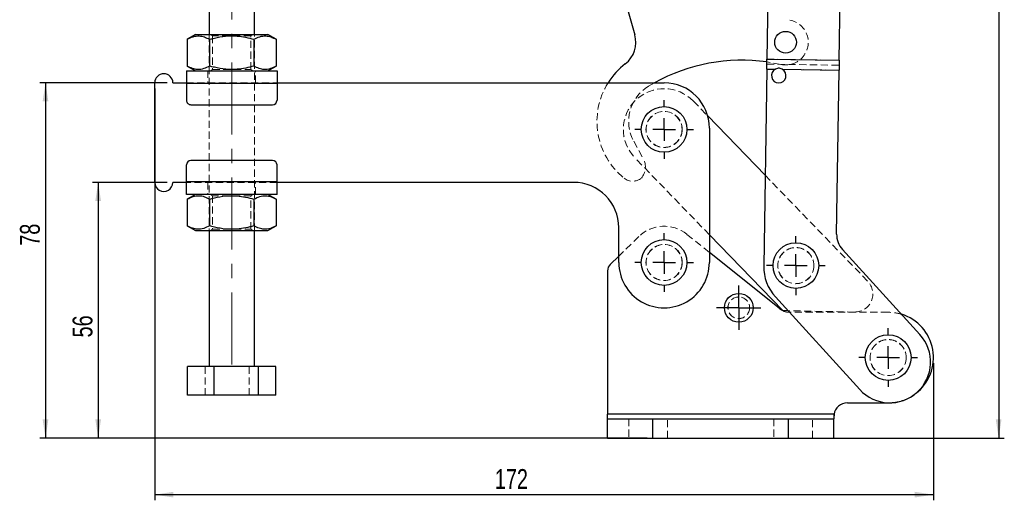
# Model space of a CAD drawing. Header units: millimetres. Extents: x 43 to 401, y 20 to 284.
# Tile 13 of 20: x 43 to 217, y 110 to 195. Entities that reach past the tile are written whole.
import ezdxf

# ---------------------------------------------------------------- set-up
doc = ezdxf.new("R2010")
doc.units = ezdxf.units.MM
doc.linetypes.add('CENTERX2', pattern=[20.32, 12.7, -2.54, 2.54, -2.54])
doc.linetypes.add('HIDDEN', pattern=[1.905, 1.27, -0.635])
doc.layers.add('FORMATO', color=179, linetype='Continuous')
doc.styles.add('SLDTEXTSTYLE0', font='TXT', dxfattribs={"width": 0.75})
doc.dimstyles.new('SLDDIMSTYLE0', dxfattribs={"dimtxt": 3.5, "dimasz": 3.302, "dimexe": 0, "dimexo": 0.0625, "dimgap": 0.875, "dimtad": 1, "dimdec": 0, "dimlfac": 1.25, "dimrnd": 1e-09, "dimzin": 12, "dimdsep": 46, "dimtxsty": 'SLDTEXTSTYLE0', "dimsah": 1, "dimcen": 0.09, "dimadec": 0, "dimazin": 3, "dimtfac": 1, "dimtdec": 0, "dimtofl": 0, "dimtmove": 0, "dimatfit": 3, "dimfxl": 0, "dimfrac": 2, "dimtolj": 1, "dimtzin": 12, "dimarcsym": 0})

# ---------------------------------------------------------------- blocks, each defined once
blk = doc.blocks.new('_D')
at = {"layer": 'FORMATO'}
for p, q in [((183.49, 283.8), (217.44, 283.8)), ((216.44, 283.8), (216.44, 120.65)), ((180.32, 120.65), (217.44, 120.65))]:
    blk.add_line(p, q, dxfattribs=at)
for points in [[(216.44, 283.8), (215.93, 280.5), (216.94, 280.5)], [(216.44, 120.65), (216.94, 123.96), (215.93, 123.96)]]:
    blk.add_solid(points, dxfattribs=at)
at = {"layer": 'FORMATO', "insert": (211.93, 196.25), "char_height": 3.5, "attachment_point": 1, "rotation": 90, "style": 'SLDTEXTSTYLE0'}
blk.add_mtext('204', dxfattribs=at)
blk = doc.blocks.new('_D_1')
at = {"layer": 'FORMATO'}
for p, q in [((67.32, 182.45), (67.32, 109.65)), ((204.92, 133.89), (204.92, 109.65)), ((204.92, 110.65), (67.32, 110.65))]:
    blk.add_line(p, q, dxfattribs=at)
for points in [[(67.32, 110.65), (70.62, 110.15), (70.62, 111.16)], [(204.92, 110.65), (201.61, 111.16), (201.61, 110.15)]]:
    blk.add_solid(points, dxfattribs=at)
at = {"layer": 'FORMATO', "insert": (127.4, 115.17), "char_height": 3.5, "attachment_point": 1, "style": 'SLDTEXTSTYLE0'}
blk.add_mtext('172', dxfattribs=at)
blk = doc.blocks.new('_D_2')
at = {"layer": 'FORMATO'}
for p, q in [((69.52, 165.85), (56.32, 165.85)), ((57.32, 165.85), (57.32, 120.65)), ((154.32, 120.65), (56.32, 120.65))]:
    blk.add_line(p, q, dxfattribs=at)
for points in [[(57.32, 165.85), (56.81, 162.55), (57.82, 162.55)], [(57.32, 120.65), (57.82, 123.96), (56.81, 123.96)]]:
    blk.add_solid(points, dxfattribs=at)
at = {"layer": 'FORMATO', "insert": (52.8, 138.44), "char_height": 3.5, "attachment_point": 1, "rotation": 90, "style": 'SLDTEXTSTYLE0'}
blk.add_mtext('56', dxfattribs=at)
blk = doc.blocks.new('_D_3')
at = {"layer": 'FORMATO'}
for p, q in [((69.52, 183.45), (47.01, 183.45)), ((48.01, 183.45), (48.01, 120.65)), ((154.32, 120.65), (47.01, 120.65))]:
    blk.add_line(p, q, dxfattribs=at)
for points in [[(48.01, 183.45), (47.5, 180.15), (48.52, 180.15)], [(48.01, 120.65), (48.52, 123.96), (47.5, 123.96)]]:
    blk.add_solid(points, dxfattribs=at)
at = {"layer": 'FORMATO', "insert": (43.5, 154.64), "char_height": 3.5, "attachment_point": 1, "rotation": 90, "style": 'SLDTEXTSTYLE0'}
blk.add_mtext('78', dxfattribs=at)
blk = doc.blocks.new('SW_CENTERMARKSYMBOL_0')
at = {"layer": 'FORMATO', "color": 0}
for p, q in [((0, 2), (0, 3.92)), ((0, 0), (0, 2)), ((-2, 0), (-3.92, 0)), ((0, 0), (-2, 0)), ((0, 0), (0, -2)), ((0, 0), (2, 0)), ((2, 0), (3.92, 0)), ((0, -2), (0, -3.92))]:
    blk.add_line(p, q, dxfattribs=at)
blk = doc.blocks.new('SW_CENTERMARKSYMBOL_1')
at = {"layer": 'FORMATO', "color": 0}
for p, q in [((0, 4), (0, 5.175)), ((0, 0), (0, 2)), ((-4, 0), (-5.175, 0)), ((0, 0), (-2, 0)), ((0, 0), (0, -2)), ((0, 0), (2, 0)), ((4, 0), (5.175, 0)), ((0, -4), (0, -5.175))]:
    blk.add_line(p, q, dxfattribs=at)
blk = doc.blocks.new('SW_CENTERMARKSYMBOL_2')
at = {"layer": 'FORMATO', "color": 0}
for p, q in [((0, 4), (0, 5.175)), ((0, 0), (0, 2)), ((-4, 0), (-5.175, 0)), ((0, 0), (-2, 0)), ((0, 0), (0, -2)), ((0, 0), (2, 0)), ((4, 0), (5.175, 0)), ((0, -4), (0, -5.175))]:
    blk.add_line(p, q, dxfattribs=at)
blk = doc.blocks.new('SW_CENTERMARKSYMBOL_3')
at = {"layer": 'FORMATO', "color": 0}
for p, q in [((0, 4), (0, 5.2)), ((0, 0), (0, 2)), ((-4, 0), (-5.2, 0)), ((0, 0), (-2, 0)), ((0, 0), (0, -2)), ((0, 0), (2, 0)), ((4, 0), (5.2, 0)), ((0, -4), (0, -5.2))]:
    blk.add_line(p, q, dxfattribs=at)
blk = doc.blocks.new('SW_CENTERMARKSYMBOL_4')
at = {"layer": 'FORMATO', "color": 0}
for p, q in [((0, 4), (0, 5.2)), ((0, 0), (0, 2)), ((-4, 0), (-5.2, 0)), ((0, 0), (-2, 0)), ((0, 0), (0, -2)), ((0, 0), (2, 0)), ((4, 0), (5.2, 0)), ((0, -4), (0, -5.2))]:
    blk.add_line(p, q, dxfattribs=at)

msp = doc.modelspace()

# ---------------------------------------------------------------- linework, layer by layer
at = {"color": 7, "linetype": 'Continuous', "lineweight": 25}
for p, q in [((144.534205, 218.276011), (152.145575, 191.939458)), ((76.91867, 205.329722), (76.918098, 191.969719)), ((84.918096, 191.969376), (84.918669, 205.329376)), ((175.71176, 202.454304), (175.48394, 187.630692)), ((188.282428, 187.433996), (188.510248, 202.257609)), ((74.518099, 191.969823), (73.066094, 191.131591)), ((88.770023, 191.130921), (87.318095, 191.969272)), ((73.066094, 191.131591), (73.065892, 186.408176)), ((76.992079, 191.131424), (76.991877, 186.408007)), ((84.844044, 191.131088), (84.843841, 186.40767)), ((88.770023, 191.130921), (88.76982, 186.407503)), ((73.065892, 186.408176), (74.517825, 185.569822)), ((87.317821, 185.569274), (88.76982, 186.407503)), ((175.48394, 187.630692), (188.282428, 187.433996)), ((72.917822, 185.569891), (88.917824, 185.569205)), ((175.456895, 185.87093), (174.922474, 151.097559)), ((175.456895, 185.87093), (177.016527, 185.84696)), ((178.18098, 185.829064), (188.255384, 185.674235)), ((187.810416, 156.721363), (188.255384, 185.674235)), ((67.316976, 165.850131), (67.317733, 183.450129)), ((70.517733, 183.449992), (72.917732, 183.449891)), ((72.917726, 183.369889), (72.917601, 180.369889)), ((72.917726, 183.369889), (88.917729, 183.369204)), ((88.917729, 183.369204), (88.917598, 180.369204)), ((88.917729, 183.449205), (157.317731, 183.446276)), ((73.717567, 179.569855), (88.117566, 179.569238)), ((165.022798, 177.597245), (175.168602, 167.112456)), ((165.317389, 175.445932), (165.316371, 151.685932)), ((72.916981, 165.929891), (72.917107, 168.929889)), ((88.117143, 169.729238), (73.717144, 169.729855)), ((88.916978, 165.929205), (88.917109, 168.929204)), ((72.916975, 165.849891), (70.516977, 165.849994)), ((88.916978, 165.929205), (72.916981, 165.929891)), ((141.316977, 165.84696), (88.916978, 165.849205)), ((88.916889, 163.729205), (72.916886, 163.729891)), ((74.516889, 163.729822), (73.064884, 162.891593)), ((88.768813, 162.890919), (87.316885, 163.729274)), ((73.064884, 162.891593), (73.064688, 158.168175)), ((76.990869, 162.891425), (76.990667, 158.168007)), ((84.842834, 162.891088), (84.842631, 158.167672)), ((88.768813, 162.890919), (88.76861, 158.167503)), ((73.064688, 158.168175), (74.516615, 157.329823)), ((76.916614, 157.32972), (76.915583, 133.329719)), ((84.915587, 133.329376), (84.916612, 157.329377)), ((87.316611, 157.329274), (88.76861, 158.167503)), ((149.31637, 151.686617), (149.316634, 157.846617)), ((178.284573, 143.184701), (165.316581, 156.58597)), ((177.631222, 143.590476), (165.316447, 153.472429)), ((188.852034, 153.967171), (202.529871, 138.942313)), ((149.316419, 152.832433), (147.800268, 151.357429)), ((147.315968, 150.210603), (147.315968, 124.853475)), ((191.881394, 129.248501), (177.005709, 145.589174)), ((179.211328, 143.166341), (178.284573, 143.184701)), ((73.120203, 128.209881), (73.120424, 133.329882)), ((77.834466, 133.32968), (73.120424, 133.329882)), ((77.834245, 128.20968), (77.834466, 133.32968)), ((85.629627, 133.329345), (77.834466, 133.32968)), ((85.629406, 128.209346), (85.629627, 133.329345)), ((88.710746, 133.329214), (85.629627, 133.329345)), ((88.710525, 128.209213), (88.710746, 133.329214)), ((77.834245, 128.20968), (73.120203, 128.209881)), ((85.629406, 128.209346), (77.834245, 128.20968)), ((88.710525, 128.209213), (85.629406, 128.209346)), ((189.715969, 126.886275), (196.915969, 126.886275)), ((196.915969, 126.886275), (197.315135, 126.896239)), ((147.315968, 124.053475), (147.315968, 124.853475)), ((187.344226, 124.853475), (147.315968, 124.853475)), ((147.315968, 120.653474), (147.315968, 124.053475)), ((147.315968, 124.053475), (155.315969, 124.053475)), ((155.315969, 120.653474), (155.315969, 124.053475)), ((155.315969, 124.053475), (179.315968, 124.053475)), ((179.315968, 120.653474), (179.315968, 124.053475)), ((179.315968, 124.053475), (187.315969, 124.053475)), ((187.344226, 124.853475), (187.315969, 124.238794)), ((187.344226, 124.853475), (187.315969, 124.736392)), ((187.344226, 124.853475), (187.315969, 124.238794)), ((187.315969, 124.736392), (187.315969, 124.053475)), ((187.315969, 120.653474), (187.315969, 124.053475)), ((147.315968, 120.653474), (155.315969, 120.653474)), ((155.315969, 120.653474), (179.315968, 120.653474)), ((179.315968, 120.653474), (187.315969, 120.653474))]:
    msp.add_line(p, q, dxfattribs=at)
at = {"color": 7, "linetype": 'HIDDEN', "lineweight": 18}
for p, q in [((76.918098, 191.969719), (76.916614, 157.32972)), ((77.179488, 191.969707), (77.518084, 191.732597)), ((77.518084, 191.732597), (77.517834, 185.806789)), ((84.31783, 185.806497), (84.318086, 191.732305)), ((84.318086, 191.732305), (84.656706, 191.969388)), ((84.916612, 157.329377), (84.918096, 191.969376)), ((175.470418, 186.750811), (188.268906, 186.554115)), ((175.48394, 187.630692), (188.282428, 187.433996)), ((76.717821, 185.569727), (76.717731, 183.449727)), ((77.517834, 185.806789), (77.179214, 185.569709)), ((84.656432, 185.569387), (84.31783, 185.806497)), ((85.11773, 183.449369), (85.11782, 185.569366)), ((175.456895, 185.87093), (177.016527, 185.84696)), ((178.18098, 185.829064), (188.255384, 185.674235)), ((72.917726, 183.369889), (88.917729, 183.369204)), ((72.917732, 183.449891), (88.917729, 183.449205)), ((155.617979, 183.446347), (154.582809, 182.848733)), ((162.491503, 180.213114), (165.022798, 177.597245)), ((151.947245, 173.129579), (153.64021, 170.022818)), ((165.316581, 156.58597), (152.143255, 170.199435)), ((175.168602, 167.112456), (193.316358, 148.358357)), ((88.916978, 165.849205), (72.916975, 165.849891)), ((88.916978, 165.929205), (72.916981, 165.929891)), ((76.71698, 165.849728), (76.716885, 163.729728)), ((85.116884, 163.729368), (85.116979, 165.849368)), ((77.178278, 163.729707), (77.516874, 163.492597)), ((84.316876, 163.492305), (84.655496, 163.729387)), ((77.516874, 163.492597), (77.516624, 157.56679)), ((84.31662, 157.566499), (84.316876, 163.492305)), ((77.516624, 157.56679), (77.178004, 157.329708)), ((84.655222, 157.329387), (84.31662, 157.566499)), ((165.316447, 153.472429), (161.321862, 156.677871)), ((152.853566, 156.273581), (149.316419, 152.832433)), ((190.953366, 142.933723), (179.211328, 143.166341)), ((179.633968, 142.886275), (179.46208, 142.890894)), ((196.915969, 142.886275), (179.633968, 142.886275)), ((76.201322, 128.20975), (76.201543, 133.329749)), ((83.996483, 128.209416), (83.996704, 133.329416)), ((187.344226, 124.853475), (147.315968, 124.853475)), ((151.115969, 124.053475), (151.115969, 120.653474)), ((155.315969, 124.053475), (155.315969, 120.653474)), ((157.915969, 120.653474), (157.915969, 124.053475)), ((176.715968, 124.053475), (176.715968, 120.653474)), ((179.315968, 124.053475), (179.315968, 120.653474)), ((183.515969, 120.653474), (183.515969, 124.053475))]:
    msp.add_line(p, q, dxfattribs=at)
at = {"color": 7, "linetype": 'Continuous', "lineweight": 25, "flags": 128}
for points in [[(74.518099, 191.969823), (74.5931, 191.969817), (74.816361, 191.969808), (75.182637, 191.969793), (75.683346, 191.969773), (76.306757, 191.969746), (77.038255, 191.969713), (77.860692, 191.969677), (78.754791, 191.969641), (79.699591, 191.9696), (80.672958, 191.969558), (81.652072, 191.969516), (82.613978, 191.969475), (83.536133, 191.969436), (84.396931, 191.969397), (85.176179, 191.969364), (85.85563, 191.969338), (86.419341, 191.969311), (86.854115, 191.969293), (87.149748, 191.969281), (87.29932, 191.969275), (87.318095, 191.969272)], [(175.456895, 185.87093), (175.460314, 186.093392), (175.463729, 186.315619), (175.467137, 186.537367), (175.470535, 186.758404), (175.473917, 186.978489), (175.477281, 187.197387), (175.480623, 187.414866), (175.48394, 187.630692)], [(188.282428, 187.433996), (188.279111, 187.218171), (188.275769, 187.000691), (188.272406, 186.781793), (188.269023, 186.561706), (188.265626, 186.340671), (188.262218, 186.118924), (188.258803, 185.896697), (188.255384, 185.674235)], [(72.917822, 185.569891), (72.917822, 185.527619), (72.917816, 185.402426), (72.917804, 185.199123), (72.917792, 184.925526), (72.91778, 184.592145), (72.917762, 184.211793), (72.917744, 183.79909), (72.917726, 183.369889)], [(88.917824, 185.569205), (88.917818, 185.526934), (88.917812, 185.40174), (88.917807, 185.198438), (88.917795, 184.92484), (88.917783, 184.59146), (88.917765, 184.211108), (88.917747, 183.798405), (88.917729, 183.369204)], [(72.916886, 163.729891), (72.916886, 163.772162), (72.916892, 163.897356), (72.916904, 164.100657), (72.916916, 164.374256), (72.916928, 164.707636), (72.916946, 165.087987), (72.916963, 165.500691), (72.916981, 165.929891)], [(88.916889, 163.729205), (88.916889, 163.771477), (88.916895, 163.89667), (88.916901, 164.099971), (88.916912, 164.37357), (88.91693, 164.706951), (88.916942, 165.087301), (88.91696, 165.500006), (88.916978, 165.929205)], [(74.516615, 157.329823), (74.591616, 157.329818), (74.814877, 157.329809), (75.181153, 157.329793), (75.681862, 157.329772), (76.305273, 157.329745), (77.036771, 157.329714), (77.859208, 157.329678), (78.753307, 157.329641), (79.698106, 157.329601), (80.671474, 157.329559), (81.650588, 157.329516), (82.612493, 157.329475), (83.534649, 157.329435), (84.395447, 157.329399), (85.174694, 157.329365), (85.854146, 157.329337), (86.417857, 157.329311), (86.852631, 157.329294), (87.148264, 157.32928), (87.297836, 157.329274), (87.316611, 157.329274)]]:
    msp.add_lwpolyline(points, dxfattribs=at)
at = {"color": 7, "linetype": 'HIDDEN', "lineweight": 18, "flags": 128}
for points in [[(84.318086, 191.732305), (84.298155, 191.732305), (84.140107, 191.732314), (83.831402, 191.732326), (83.386472, 191.732346), (82.826122, 191.73237), (82.176557, 191.732397), (81.468144, 191.732427), (80.734011, 191.73246), (80.008492, 191.73249), (79.3255, 191.732519), (78.716972, 191.732546), (78.21137, 191.732567), (77.832332, 191.732582), (77.597579, 191.732594), (77.518084, 191.732597)], [(177.937133, 186.699429), (175.769431, 187.096089), (175.476368, 187.137961)], [(77.517834, 185.806789), (77.537766, 185.806789), (77.695814, 185.806783), (78.004518, 185.806769), (78.449449, 185.806751), (79.009798, 185.806727), (79.659363, 185.806697), (80.367777, 185.806667), (81.101903, 185.806637), (81.827429, 185.806605), (82.51042, 185.806575), (83.118948, 185.806551), (83.62455, 185.806527), (84.003588, 185.806512), (84.238341, 185.806503), (84.31783, 185.806497), (84.31783, 185.806497)], [(84.316876, 163.492305), (84.296945, 163.492307), (84.138897, 163.492312), (83.830192, 163.492326), (83.385262, 163.492345), (82.824912, 163.492369), (82.175347, 163.492397), (81.466934, 163.492427), (80.732801, 163.492459), (80.007282, 163.49249), (79.32429, 163.49252), (78.715762, 163.492545), (78.21016, 163.492567), (77.831122, 163.492584), (77.596369, 163.492593), (77.516874, 163.492597)], [(77.516624, 157.56679), (77.536556, 157.56679), (77.694604, 157.566782), (78.003308, 157.566769), (78.448239, 157.56675), (79.008588, 157.566726), (79.658153, 157.566699), (80.366567, 157.566668), (81.100693, 157.566636), (81.826219, 157.566605), (82.50921, 157.566577), (83.117738, 157.56655), (83.623341, 157.566529), (84.002378, 157.566513), (84.237131, 157.566502), (84.31662, 157.566499), (84.31662, 157.566499)]]:
    msp.add_lwpolyline(points, dxfattribs=at)
at = {"color": 7, "linetype": 'Continuous', "lineweight": 25}
for centre, radius in [((178.792178, 190.606972), 1.92), ((157.317378, 175.206274), 4.04), ((157.316371, 151.686274), 4.04), ((180.603779, 151.138846), 4.04), ((170.515969, 143.686275), 2.54), ((196.915969, 134.886275), 4.04)]:
    msp.add_circle(centre, radius, dxfattribs=at)
at = {"color": 7, "linetype": 'HIDDEN', "lineweight": 18}
for centre, radius in [((157.317378, 175.206274), 3.2), ((157.317378, 175.206274), 3.175), ((157.316371, 151.686274), 3.2), ((157.316371, 151.686274), 3.2), ((157.316371, 151.686274), 3.175), ((180.603779, 151.138846), 3.2), ((180.603779, 151.138846), 3.175), ((170.515969, 143.686275), 1.92), ((170.515969, 143.686275), 1.905), ((196.915969, 134.886275), 3.2), ((196.915969, 134.886275), 3.175)]:
    msp.add_circle(centre, radius, dxfattribs=at)
for centre, radius, start, end in [((178.792178, 190.606972), 4, 257.65713055, 87.30447952), ((158.339734, 176.613037), 12.88, 147.95644373, 231.11950825), ((158.339734, 176.613037), 7.28, 121.06841882, 208.58727866), ((157.317378, 175.206274), 7.2, 44.05864765, 224.05864765), ((150.969425, 168.567428), 3.041588, 320.00066915, 28.58727866), ((151.761459, 168.454808), 2.4, 231.11950825, 309.85339345), ((157.316371, 151.686274), 6.4, 51.25480857, 134.21184298), ((191.016748, 146.133095), 3.2, 268.86507987, 44.05864765), ((196.915969, 134.886275), 8, 72.97117158, 90), ((196.915969, 134.886275), 8, 272.86000795, 307.37159879)]:
    msp.add_arc(centre, radius, start, end, dxfattribs=at)
at = {"color": 7, "linetype": 'Continuous', "lineweight": 25}
for centre, radius, start, end in [((147.534289, 190.606776), 4.8, 307.67398568, 16.11950825), ((158.339734, 176.613037), 12.88, 127.67398568, 147.95644373), ((171.096769, 155.439079), 32, 82.13366952, 118.92813381), ((68.917732, 183.450062), 1.6, 359.99754517, 179.99754517), ((177.581237, 184.698264), 1.28, 116.17915731, 62.05985919), ((157.317389, 175.446274), 8, 359.99754517, 89.99754517), ((73.7176, 180.369856), 0.8, 179.99754517, 269.99754517), ((88.1176, 180.369239), 0.8, 269.99754517, 359.99754517), ((73.717109, 168.929856), 0.8, 89.99754517, 179.99754517), ((88.117109, 168.929239), 0.8, 359.99754517, 89.99754517), ((68.916977, 165.850062), 1.6, 179.99754517, 359.99754517), ((141.316635, 157.84696), 8, 359.99754517, 89.99754517), ((191.809944, 156.659896), 4, 179.11950825, 222.31307334), ((157.316371, 151.686274), 8, 179.99754517, 359.99754517), ((148.915969, 150.210603), 1.6, 134.21184298, 180), ((182.921529, 150.974624), 8, 179.11950825, 222.31307334), ((179.633968, 146.086275), 3.2, 231.25480857, 266.9208817), ((196.915969, 134.886275), 8, 307.37159879, 72.97117158), ((197.205632, 134.095407), 7.200001, 222.31307334, 42.31307334), ((189.715969, 124.486275), 2.4, 90, 171.19917881)]:
    msp.add_arc(centre, radius, start, end, dxfattribs=at)
for points, knots in [([(73.066094, 191.131591), (73.406852, 191.307), (74.095755, 191.661619), (75.116429, 191.791315), (76.092116, 191.60084), (76.690265, 191.288849), (76.992079, 191.131424)], [0, 0, 0, 0, 0.2646052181, 0.5349477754, 0.7653430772, 1, 1, 1, 1]), ([(76.992079, 191.131424), (77.277003, 191.209598), (78.205978, 191.464478), (79.836109, 191.745448), (81.698238, 191.755847), (83.378665, 191.520287), (84.353799, 191.261295), (84.844044, 191.131088)], [0, 0, 0, 0, 0.1112580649, 0.362750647, 0.6203152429, 0.8091148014, 1, 1, 1, 1]), ([(84.844044, 191.131088), (85.184799, 191.306495), (85.873698, 191.661112), (86.894373, 191.790809), (87.87006, 191.600333), (88.468208, 191.288344), (88.770023, 191.130921)], [0, 0, 0, 0, 0.2646049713, 0.5349476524, 0.7653430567, 1, 1, 1, 1]), ([(76.991877, 186.408007), (76.651122, 186.2326), (75.962224, 185.877982), (74.941541, 185.748285), (73.965855, 185.938761), (73.367707, 186.250752), (73.065892, 186.408176)], [0, 0, 0, 0, 0.26460485, 0.5349477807, 0.7653430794, 1, 1, 1, 1]), ([(84.843841, 186.40767), (84.358554, 186.278721), (83.383477, 186.019627), (81.720015, 185.785599), (79.853267, 185.7919), (78.222196, 186.070332), (77.276787, 186.32981), (76.991877, 186.408007)], [0, 0, 0, 0, 0.1889642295, 0.3796822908, 0.6308196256, 0.8887428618, 1, 1, 1, 1]), ([(88.76982, 186.407503), (88.429065, 186.232096), (87.740166, 185.877478), (86.719491, 185.747782), (85.743804, 185.938258), (85.145656, 186.250246), (84.843841, 186.40767)], [0, 0, 0, 0, 0.2646049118, 0.5349476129, 0.7653430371, 1, 1, 1, 1]), ([(178.18098, 185.829064), (178.071873, 185.882372), (177.889129, 185.971657), (177.604492, 186.044918), (177.318245, 185.97488), (177.129407, 185.894818), (177.016527, 185.84696)], [0, 0, 0, 0, 0.2971104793, 0.4976313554, 0.6997036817, 1, 1, 1, 1]), ([(73.064884, 162.891593), (73.405642, 163.067), (74.094545, 163.421617), (75.115219, 163.551314), (76.090906, 163.360839), (76.689055, 163.048849), (76.990869, 162.891425)], [0, 0, 0, 0, 0.264605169, 0.53494776, 0.7653430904, 1, 1, 1, 1]), ([(76.990869, 162.891425), (77.275793, 162.969599), (78.204768, 163.224481), (79.834899, 163.505445), (81.697028, 163.515846), (83.377455, 163.280287), (84.352589, 163.021295), (84.842834, 162.891088)], [0, 0, 0, 0, 0.111258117, 0.3627506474, 0.6203152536, 0.8091147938, 1, 1, 1, 1]), ([(84.842834, 162.891088), (85.183589, 163.066496), (85.872488, 163.421114), (86.893163, 163.55081), (87.86885, 163.360335), (88.466998, 163.048344), (88.768813, 162.890919)], [0, 0, 0, 0, 0.264604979, 0.5349476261, 0.7653430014, 1, 1, 1, 1]), ([(76.990667, 158.168007), (76.649912, 157.9926), (75.961014, 157.637982), (74.940331, 157.508286), (73.964644, 157.698761), (73.3665, 158.010751), (73.064688, 158.168175)], [0, 0, 0, 0, 0.2646049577, 0.5349479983, 0.7653433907, 1, 1, 1, 1]), ([(84.842631, 158.167672), (84.357345, 158.038722), (83.382268, 157.779625), (81.718804, 157.5456), (79.852057, 157.5519), (78.220986, 157.830332), (77.275577, 158.08981), (76.990667, 158.168007)], [0, 0, 0, 0, 0.1889643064, 0.3796823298, 0.6308196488, 0.8887428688, 1, 1, 1, 1]), ([(88.76861, 158.167503), (88.427855, 157.992096), (87.738956, 157.637477), (86.718281, 157.507781), (85.742594, 157.698256), (85.144446, 158.010247), (84.842631, 158.167672)], [0, 0, 0, 0, 0.2646049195, 0.5349475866, 0.7653429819, 1, 1, 1, 1])]:
    msp.add_open_spline(points, degree=3, knots=knots, dxfattribs=at)
at = {"layer": 'FORMATO', "linetype": 'CENTERX2', "lineweight": 18}
msp.add_line((80.918755, 207.329548), (80.915498, 131.329548), dxfattribs=at)

# ---------------------------------------------------------------- block references
at = {"layer": 'FORMATO'}
for name, p in [('SW_CENTERMARKSYMBOL_1', (157.317378, 175.206274)), ('SW_CENTERMARKSYMBOL_2', (157.316371, 151.686274)), ('SW_CENTERMARKSYMBOL_3', (180.603779, 151.138846)), ('SW_CENTERMARKSYMBOL_0', (170.515969, 143.686275)), ('SW_CENTERMARKSYMBOL_4', (196.915969, 134.886275))]:
    msp.add_blockref(name, p, dxfattribs=at)

# ---------------------------------------------------------------- dimensions: what is measured, and where the dimension line sits
for base, p1, p2, picture, middle in [((216.43679, 120.653475), (182.487987, 283.800634), (179.315969, 120.653475), '_D', (216.43679, 200.125444)), ((48.012816, 120.653475), (70.517732, 183.449993), (155.315969, 120.653475), '_D_3', (48.012816, 157.224312)), ((57.316028, 120.653475), (70.516977, 165.849993), (155.315969, 120.653475), '_D_2', (57.316028, 141.023408))]:
    dim = msp.add_linear_dim(base=base, p1=p1, p2=p2, angle=90, dimstyle='SLDDIMSTYLE0', dxfattribs=at)
    dim.commit()
    dim.dimension.update_dxf_attribs({"geometry": picture, "text_midpoint": middle, "dimtype": 160})
dim = msp.add_linear_dim(base=(67.317732, 110.653455), p1=(204.915969, 134.886275), p2=(67.317732, 183.45013), dimstyle='SLDDIMSTYLE0', dxfattribs=at)
dim.commit()
dim.dimension.update_dxf_attribs({"geometry": '_D_1', "text_midpoint": (131.282002, 110.653455), "dimtype": 160})

doc.saveas('drawing.dxf')
